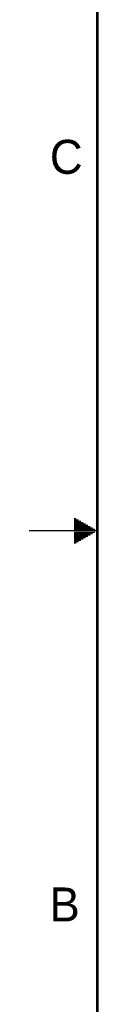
# Model space of a CAD drawing. Header units: inches. Extents: x 0 to 34, y 0 to 22.
# Tile 2 of 86: x 0 to 0.5, y 7.5 to 14.8. Entities that reach past the tile are written whole.
import ezdxf

# ---------------------------------------------------------------- set-up
doc = ezdxf.new("R2010")
doc.units = ezdxf.units.IN
doc.header["$LTSCALE"] = 1.87
doc.header["$MEASUREMENT"] = 0
doc.layers.get('0').update_dxf_attribs({"linetype": 'CONTINUOUS'})
doc.styles.get("Standard").update_dxf_attribs({"font": 'txt', "width": 0.8})

msp = doc.modelspace()

# ---------------------------------------------------------------- linework, layer by layer
at = {"color": 2, "linetype": 'CONTINUOUS'}
for p, q in [((0.33028, 11.09), (0.34412, 11.09)), ((0.33028, 11.08), (0.36144, 11.08)), ((0.33028, 11.07), (0.37876, 11.07)), ((0.33028, 11.06), (0.39608, 11.06)), ((0.33028, 11.05), (0.4134, 11.05)), ((0.33028, 11.04), (0.43072, 11.04)), ((0.33028, 11.03), (0.44804, 11.03)), ((0.33028, 11.02), (0.46536, 11.02)), ((0.33028, 11.01), (0.48268, 11.01)), ((0.5, 11), (0, 11)), ((0.33028, 10.99), (0.48268, 10.99)), ((0.33028, 10.98), (0.46536, 10.98)), ((0.33028, 10.97), (0.44804, 10.97)), ((0.33028, 10.96), (0.43072, 10.96)), ((0.33028, 10.95), (0.4134, 10.95)), ((0.33028, 10.94), (0.39608, 10.94)), ((0.33028, 10.93), (0.37876, 10.93)), ((0.33028, 10.92), (0.36144, 10.92)), ((0.33028, 10.91), (0.34412, 10.91))]:
    msp.add_line(p, q, dxfattribs=at)
at = {"color": 7, "linetype": 'CONTINUOUS', "const_width": 0.02}
msp.add_lwpolyline([(0.50002, 21.5), (0.50002, 0.5)], dxfattribs=at)

# ---------------------------------------------------------------- texts
at = {"color": 2, "linetype": 'CONTINUOUS'}
for s, p in [('C', (0.15083, 13.62462)), ('B', (0.14837, 8.12572))]:
    msp.add_text(s, height=0.25, dxfattribs=at).set_placement(p)

doc.saveas('drawing.dxf')
